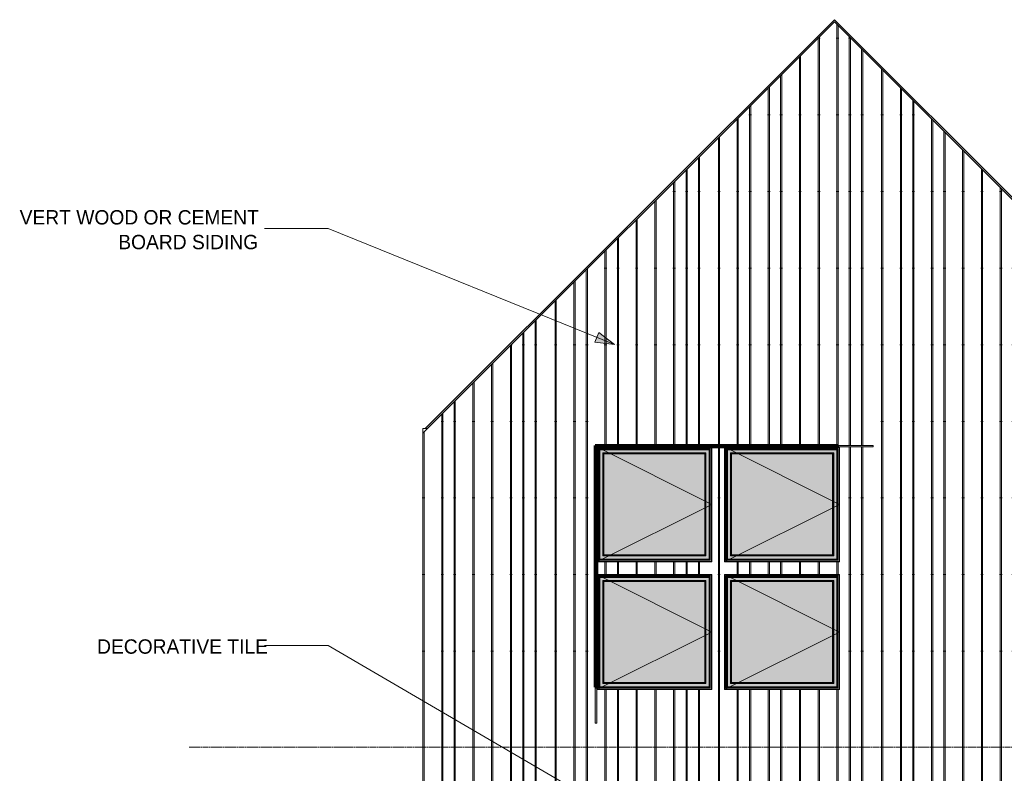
# Model space of a CAD drawing. Header units: inches. Extents: x 8250 to 9854, y -167 to 342.
# Tile 35 of 40: x 9071 to 9379, y 106 to 342. Entities that reach past the tile are written whole.
import ezdxf

# ---------------------------------------------------------------- set-up
doc = ezdxf.new("R2010")
doc.units = ezdxf.units.IN
doc.header["$MEASUREMENT"] = 0
doc.linetypes.add('Grid Line 1_2_', pattern=[0.875, 0.5, -0.125, 0.125, -0.125])
for name, color, linetype, lineweight in [('A-FLOR-LEVL-1', 51, 'Grid Line 1_2_', 9), ('A-GLAZ', 151, 'Continuous', 18), ('A-GLAZ-1', 151, 'Continuous', 9), ('A-ROOF', 132, 'Continuous', 18), ('A-WALL', 113, 'Continuous', 18), ('A-WALL-1', 113, 'Continuous', 60), ('A-WALL-PATT-1', 111, 'Continuous', 9), ('G-ANNO-TEXT', 231, 'Continuous', 9), ('I-WALL', 2, 'Continuous', 18)]:
    doc.layers.add(name, color=color, linetype=linetype, lineweight=lineweight)
doc.styles.add('Century Gothic_1', font='ufonts.com_century-gothic.ttf', dxfattribs={"height": 4.5})

# ---------------------------------------------------------------- blocks, each defined once
blk = doc.blocks.new('Window-Exterior-Sierra-Standard_Casement-Operating_Unit-60inch_72inch-Height-Standard - 1-1223179-BUILDING ELEVATION - SOUTH')
at = {"layer": 'A-GLAZ'}
h = blk.add_hatch(color=256, dxfattribs=at)
h.paths.add_polyline_path([(-8803.09, 132), (-8788.57, 132), (-8788.57, 168), (-8824.57, 168), (-8824.57, 132), (-8807.29, 132)], flags=0)
h.paths.add_polyline_path([(-8788.62, 132.06), (-8824.51, 132.06), (-8824.5, 167.95), (-8788.62, 167.95), (-8788.62, 132.43)], flags=0)
h = blk.add_hatch(color=256, dxfattribs=at)
h.paths.add_polyline_path([(-8803.09, 132.06), (-8788.62, 132.06), (-8788.62, 167.95), (-8824.51, 167.95), (-8824.51, 132.06), (-8807.29, 132.06)], flags=0)
h.paths.add_polyline_path([(-8811.49, 132.15), (-8824.42, 132.15), (-8824.42, 167.86), (-8788.71, 167.86), (-8788.71, 132.15), (-8807.29, 132.15)], flags=0)
h = blk.add_hatch(color=256, dxfattribs=at)
h.paths.add_polyline_path([(-8824.42, 132.15), (-8788.71, 132.15), (-8788.71, 167.86), (-8824.42, 167.86), (-8824.42, 132.43)], flags=0)
h.paths.add_polyline_path([(-8824.07, 132.5), (-8824.07, 167.5), (-8789.07, 167.5), (-8789.07, 132.5), (-8821.99, 132.5)], flags=0)
for points in [[(-8824.07, 132.5), (-8823.98, 132.59), (-8823.98, 167.41), (-8824.07, 167.5), (-8824.07, 132.59)], [(-8807.29, 167.41), (-8789.16, 167.41), (-8789.07, 167.5), (-8824.07, 167.5), (-8823.98, 167.41), (-8809.39, 167.41)], [(-8823.69, 132.88), (-8823.59, 132.98), (-8823.59, 167.02), (-8823.69, 167.12), (-8823.69, 134.58)], [(-8823.59, 167.02), (-8789.55, 167.02), (-8789.45, 167.12), (-8823.67, 167.1), (-8823.62, 167.05)], [(-8789.45, 132.88), (-8789.47, 167.1), (-8789.55, 167.02), (-8789.55, 132.98), (-8789.46, 132.89)], [(-8789.07, 132.5), (-8789.07, 167.5), (-8789.16, 167.41), (-8789.16, 132.59)], [(-8822.71, 133.86), (-8822.41, 134.16), (-8822.41, 165.84), (-8822.71, 166.14), (-8822.71, 134.15)], [(-8822.41, 165.84), (-8790.73, 165.84), (-8790.42, 166.14), (-8822.71, 166.14)], [(-8822.4, 134.17), (-8790.74, 134.17), (-8790.74, 165.83), (-8822.4, 165.83), (-8822.4, 134.58)], [(-8790.42, 133.86), (-8790.42, 166.14), (-8790.73, 165.84), (-8790.73, 134.16), (-8790.5, 133.93)], [(-8789.16, 132.5), (-8789.07, 132.5), (-8789.16, 132.59), (-8823.98, 132.59), (-8824.07, 132.5), (-8790.5, 132.5)], [(-8807.29, 132.88), (-8789.47, 132.9), (-8789.55, 132.98), (-8823.59, 132.98), (-8823.69, 132.88), (-8809.39, 132.88)], [(-8790.5, 133.86), (-8790.42, 133.86), (-8790.73, 134.16), (-8822.41, 134.16), (-8822.71, 133.86), (-8790.72, 133.86)], [(-8822.41, 134.16), (-8822.4, 134.17), (-8822.41, 134.17)]]:
    blk.add_hatch(color=256, dxfattribs=at).paths.add_polyline_path(points, flags=0)
h = blk.add_hatch(color=256, dxfattribs=at)
h.paths.add_polyline_path([(-8813.59, 132.59), (-8789.16, 132.59), (-8789.16, 167.41), (-8823.98, 167.41), (-8823.98, 132.59), (-8815.69, 132.59)], flags=0)
h.paths.add_polyline_path([(-8789.35, 132.78), (-8823.79, 132.78), (-8823.79, 167.22), (-8789.35, 167.22), (-8789.35, 133.09)], flags=0)
h = blk.add_hatch(color=256, dxfattribs=at)
h.paths.add_polyline_path([(-8798.9, 132.78), (-8789.35, 132.78), (-8789.35, 167.22), (-8823.79, 167.22), (-8823.79, 132.78), (-8800.99, 132.78)], flags=0)
h.paths.add_polyline_path([(-8823.69, 132.88), (-8823.67, 167.12), (-8789.45, 167.1), (-8789.47, 132.88), (-8823.68, 132.88)], flags=0)
h = blk.add_hatch(color=256, dxfattribs=at)
h.paths.add_polyline_path([(-8813.59, 132.98), (-8789.55, 132.98), (-8789.55, 167.02), (-8823.59, 167.02), (-8823.59, 132.98), (-8815.69, 132.98)], flags=0)
h.paths.add_polyline_path([(-8790.42, 133.86), (-8822.71, 133.86), (-8822.71, 166.14), (-8790.42, 166.14), (-8790.42, 134.58)], flags=0)
for p, q in [((-8824.51, 167.95), (-8824.51, 132.06)), ((-8788.62, 167.95), (-8824.51, 167.95)), ((-8824.42, 167.86), (-8824.42, 132.15)), ((-8788.71, 167.86), (-8824.42, 167.86)), ((-8823.98, 167.41), (-8824.07, 167.5)), ((-8824.07, 167.5), (-8824.07, 132.5)), ((-8789.07, 167.5), (-8824.07, 167.5)), ((-8823.98, 167.41), (-8823.98, 132.59)), ((-8789.16, 167.41), (-8823.98, 167.41)), ((-8823.79, 132.78), (-8823.79, 167.22)), ((-8823.79, 167.22), (-8789.35, 167.22)), ((-8823.69, 167.12), (-8823.69, 132.88)), ((-8789.45, 167.12), (-8823.69, 167.12)), ((-8789.45, 132.88), (-8789.45, 167.12)), ((-8789.35, 132.78), (-8789.35, 167.22)), ((-8789.16, 167.41), (-8789.07, 167.5)), ((-8789.16, 132.59), (-8789.16, 167.41)), ((-8789.07, 132.5), (-8789.07, 167.5)), ((-8788.71, 132.15), (-8788.71, 167.86)), ((-8788.62, 132.06), (-8788.62, 167.95)), ((-8822.41, 165.84), (-8822.71, 166.14)), ((-8822.71, 166.14), (-8822.71, 133.86)), ((-8790.42, 166.14), (-8822.71, 166.14)), ((-8822.4, 165.83), (-8822.41, 165.84)), ((-8822.41, 165.84), (-8822.41, 134.16)), ((-8790.73, 165.84), (-8822.41, 165.84)), ((-8822.4, 134.17), (-8822.4, 165.83)), ((-8822.4, 165.83), (-8790.74, 165.83)), ((-8790.74, 165.83), (-8790.73, 165.84)), ((-8790.74, 134.17), (-8790.74, 165.83)), ((-8790.73, 165.84), (-8790.42, 166.14)), ((-8790.73, 134.16), (-8790.73, 165.84)), ((-8790.42, 133.86), (-8790.42, 166.14)), ((-8823.98, 132.59), (-8824.07, 132.5)), ((-8823.98, 132.59), (-8789.16, 132.59)), ((-8789.35, 132.78), (-8823.79, 132.78)), ((-8823.69, 132.88), (-8789.45, 132.88)), ((-8822.41, 134.16), (-8822.71, 133.86)), ((-8822.71, 133.86), (-8790.42, 133.86)), ((-8822.4, 134.17), (-8822.41, 134.16)), ((-8822.41, 134.16), (-8790.73, 134.16)), ((-8790.74, 134.17), (-8822.4, 134.17)), ((-8790.73, 134.16), (-8790.74, 134.17)), ((-8790.42, 133.86), (-8790.73, 134.16)), ((-8789.07, 132.5), (-8789.16, 132.59)), ((-8824.51, 132.06), (-8788.62, 132.06)), ((-8824.42, 132.15), (-8788.71, 132.15)), ((-8824.07, 132.5), (-8789.07, 132.5))]:
    blk.add_line(p, q, dxfattribs=at)
for points, knots in [([(-8823.59, 167.02), (-8823.6, 167.03), (-8823.61, 167.04), (-8823.63, 167.06), (-8823.64, 167.07), (-8823.64, 167.07), (-8823.65, 167.08), (-8823.66, 167.09), (-8823.66, 167.09), (-8823.67, 167.1), (-8823.67, 167.1), (-8823.68, 167.11), (-8823.68, 167.12), (-8823.69, 167.12), (-8823.69, 167.12)], [0, 0, 0, 0, 0.166667, 0.25, 0.333333, 0.375, 0.416667, 0.5, 0.541667, 0.583333, 0.666667, 0.75, 0.833333, 1, 1, 1, 1]), ([(-8789.55, 167.02), (-8789.54, 167.03), (-8789.53, 167.04), (-8789.51, 167.06), (-8789.5, 167.07), (-8789.49, 167.07), (-8789.49, 167.08), (-8789.48, 167.09), (-8789.48, 167.09), (-8789.47, 167.1), (-8789.46, 167.1), (-8789.46, 167.11), (-8789.45, 167.12), (-8789.45, 167.12), (-8789.45, 167.12)], [0, 0, 0, 0, 0.166667, 0.25, 0.333333, 0.375, 0.416667, 0.5, 0.541667, 0.583333, 0.666667, 0.75, 0.833333, 1, 1, 1, 1]), ([(-8823.59, 132.98), (-8823.6, 132.97), (-8823.61, 132.96), (-8823.63, 132.94), (-8823.64, 132.93), (-8823.64, 132.92), (-8823.65, 132.92), (-8823.66, 132.91), (-8823.66, 132.91), (-8823.67, 132.9), (-8823.67, 132.9), (-8823.68, 132.89), (-8823.68, 132.88), (-8823.69, 132.88), (-8823.69, 132.88)], [0, 0, 0, 0, 0.166667, 0.25, 0.333333, 0.375, 0.416667, 0.5, 0.541667, 0.583333, 0.666667, 0.75, 0.833333, 1, 1, 1, 1]), ([(-8789.45, 132.88), (-8789.45, 132.88), (-8789.45, 132.88), (-8789.46, 132.89), (-8789.46, 132.9), (-8789.47, 132.9), (-8789.48, 132.91), (-8789.48, 132.91), (-8789.49, 132.92), (-8789.49, 132.92), (-8789.5, 132.93), (-8789.51, 132.94), (-8789.53, 132.96), (-8789.54, 132.97), (-8789.55, 132.98)], [-1, -1, -1, -1, -0.833333, -0.75, -0.666667, -0.583333, -0.541667, -0.5, -0.416667, -0.375, -0.333333, -0.25, -0.166667, 0, 0, 0, 0])]:
    blk.add_open_spline(points, degree=3, knots=knots, dxfattribs=at)
at = {"layer": 'A-GLAZ-1'}
for p, q in [((-8824.57, 168), (-8788.57, 150)), ((-8788.57, 150), (-8824.57, 132))]:
    blk.add_line(p, q, dxfattribs=at)
blk = doc.blocks.new('Walls 3 - Walls 3-1307280-BUILDING ELEVATION - SOUTH')
at = {"layer": 'A-WALL'}
for points in [[(-8825.07, 132.7), (-8824.57, 132.7), (-8824.57, 208.5), (-8825.07, 208.5), (-8825.07, 134.58)], [(-8825.07, 121.5), (-8824.57, 121.5), (-8824.57, 132.7), (-8825.07, 132.7), (-8825.07, 125.97)]]:
    blk.add_hatch(color=256, dxfattribs=at).paths.add_polyline_path(points, flags=0)
for p, q in [((-8825.07, 121.5), (-8825.07, 132.7)), ((-8824.57, 132.7), (-8824.57, 121.5)), ((-8824.57, 121.5), (-8825.07, 121.5))]:
    blk.add_line(p, q, dxfattribs=at)
at = {"layer": 'A-WALL-1'}
for p, q in [((-8825.07, 208.5), (-8825.07, 132.7)), ((-8824.57, 208.5), (-8825.07, 208.5)), ((-8824.57, 132.7), (-8824.57, 208)), ((-8825.07, 132.7), (-8824.57, 132.7))]:
    blk.add_line(p, q, dxfattribs=at)
blk = doc.blocks.new('Walls 2 - Walls 3-1307343-BUILDING ELEVATION - SOUTH')
at = {"layer": 'A-WALL'}
for points in [[(-8824.57, 208), (-8749.27, 208), (-8749.27, 208.5), (-8824.57, 208.5)], [(-8749.27, 208), (-8738.07, 208), (-8738.07, 208.5), (-8749.27, 208.5)]]:
    blk.add_hatch(color=256, dxfattribs=at).paths.add_polyline_path(points, flags=0)
for p, q in [((-8749.27, 208.5), (-8738.07, 208.5)), ((-8738.07, 208), (-8749.27, 208)), ((-8738.07, 208.5), (-8738.07, 208))]:
    blk.add_line(p, q, dxfattribs=at)
at = {"layer": 'A-WALL-1'}
for p, q in [((-8749.27, 208.5), (-8824.57, 208.5)), ((-8824.57, 208), (-8749.27, 208)), ((-8749.27, 208), (-8749.27, 208.5))]:
    blk.add_line(p, q, dxfattribs=at)

msp = doc.modelspace()

# ---------------------------------------------------------------- hatches: boundary and pattern name
at = {"layer": 'A-ROOF'}
msp.add_hatch(color=256, dxfattribs=at).paths.add_polyline_path([(9454.32, 213.04), (9454.32, 213.75), (9326.19, 341.87), (9198.07, 213.75), (9198.78, 213.75), (9326.2, 341.17), (9448.36, 219)], flags=0)
at = {"layer": 'A-WALL-PATT-1'}
h = msp.add_hatch(dxfattribs=at)
h.set_pattern_fill('FP_17', color=256, style=0, pattern_type=2)
h.set_pattern_definition([(90, (9197.7, 96), (-51.125, 3e-15), [24, 0, 0, 0]), (90, (9203.2, 96), (-51.125, 3e-15), [24, 0, 0, 0]), (90, (9203.574, 96), (-51.125, 3e-15), [24, 0, 0, 0]), (90, (9207.074, 96), (-51.125, 3e-15), [24, 0, 0, 0]), (90, (9207.45, 96), (-51.125, 3e-15), [24, 0, 0, 0]), (90, (9212.95, 96), (-51.125, 3e-15), [24, 0, 0, 0]), (90, (9213.324, 96), (-51.125, 3e-15), [24, 0, 0, 0]), (90, (9224.7, 96), (-51.125, 3e-15), [24, 0, 0, 0]), (90, (9225.074, 96), (-51.125, 3e-15), [24, 0, 0, 0]), (90, (9228.574, 96), (-51.125, 3e-15), [24, 0, 0, 0]), (90, (9228.95, 96), (-51.125, 3e-15), [24, 0, 0, 0]), (90, (9232.45, 96), (-51.125, 3e-15), [24, 0, 0, 0]), (90, (9232.824, 96), (-51.125, 3e-15), [24, 0, 0, 0]), (90, (9238.7, 96), (-51.125, 3e-15), [24, 0, 0, 0]), (90, (9239.074, 96), (-51.125, 3e-15), [24, 0, 0, 0]), (90, (9244.574, 96), (-51.125, 3e-15), [24, 0, 0, 0]), (90, (9244.95, 96), (-51.125, 3e-15), [24, 0, 0, 0]), (90, (9248.45, 96), (-51.125, 3e-15), [24, 0, 0, 0]), (90, (9218.824, 96), (-51.125, 3e-15), [24, 0, 0, 0]), (90, (9219.2, 96), (-51.125, 3e-15), [24, 0, 0, 0])])
h.paths.add_polyline_path([(9197.32, 100), (9455.07, 100), (9455.07, 212.29), (9326.2, 341.17), (9197.32, 212.29), (9197.32, 108.74)], flags=0)
h.paths.add_polyline_path([(9251.82, 121.5), (9251.32, 121.5), (9251.32, 208.5), (9338.32, 208.5), (9338.32, 208), (9327.82, 208), (9327.82, 172), (9291.82, 172), (9291.82, 208), (9287.82, 208), (9287.82, 172), (9251.82, 172), (9251.82, 168), (9287.82, 168), (9287.82, 132), (9251.82, 132), (9251.82, 125.97)], flags=0)
h.paths.add_polyline_path([(9315.29, 132), (9291.82, 132), (9291.82, 168), (9327.82, 168), (9327.82, 132), (9319.49, 132)], flags=0)
at = {"layer": 'G-ANNO-TEXT'}
msp.add_hatch(color=256, dxfattribs=at).paths.add_polyline_path([(9257.36, 240.09), (9252.4, 243.83), (9251.19, 240.85)], flags=0)

# ---------------------------------------------------------------- linework, layer by layer
at = {"layer": 'A-FLOR-LEVL-1'}
msp.add_line((9124.16, 114), (9758.35, 114), dxfattribs=at)
at = {"layer": 'A-ROOF'}
for p, q in [((9198.07, 213.75), (9326.2, 341.87)), ((9326.2, 341.87), (9454.32, 213.75))]:
    msp.add_line(p, q, dxfattribs=at)
at = {"layer": 'G-ANNO-TEXT'}
for p, q in [((9167.7, 276.46), (9147.72, 276.46)), ((9257.36, 240.09), (9167.7, 276.46)), ((9252.4, 243.83), (9251.19, 240.85)), ((9257.36, 240.09), (9252.4, 243.83)), ((9251.19, 240.85), (9257.36, 240.09)), ((9167.7, 145.85), (9147.72, 145.85)), ((9261.45, 91.04), (9167.7, 145.85))]:
    msp.add_line(p, q, dxfattribs=at)
at = {"layer": 'I-WALL'}
for p, q in [((9326.2, 341.17), (9197.32, 212.29)), ((9455.07, 212.29), (9326.2, 341.17)), ((9197.32, 213.75), (9197.32, -6.8)), ((9198.78, 213.75), (9197.32, 213.75)), ((9287.82, 208), (9287.82, 172)), ((9291.82, 172), (9291.82, 208)), ((9327.82, 208), (9327.82, 172)), ((9287.82, 172), (9251.82, 172)), ((9327.82, 172), (9291.82, 172)), ((9251.82, 168), (9287.82, 168)), ((9287.82, 168), (9287.82, 132)), ((9291.82, 132), (9291.82, 168)), ((9291.82, 168), (9327.82, 168)), ((9327.82, 168), (9327.82, 132)), ((9287.82, 132), (9251.82, 132)), ((9327.82, 132), (9291.82, 132))]:
    msp.add_line(p, q, dxfattribs=at)

# ---------------------------------------------------------------- block references
at = {"layer": 'A-GLAZ'}
for p in [(18076.39, 40), (18116.39, 40), (18076.39, 0), (18116.39, 0)]:
    msp.add_blockref('Window-Exterior-Sierra-Standard_Casement-Operating_Unit-60inch_72inch-Height-Standard - 1-1223179-BUILDING ELEVATION - SOUTH', p, dxfattribs=at)
at = {"layer": 'A-WALL'}
for name in ['Walls 3 - Walls 3-1307280-BUILDING ELEVATION - SOUTH', 'Walls 2 - Walls 3-1307343-BUILDING ELEVATION - SOUTH']:
    msp.add_blockref(name, (18076.39, 0), dxfattribs=at)

# ---------------------------------------------------------------- texts
at = {"layer": 'G-ANNO-TEXT', "char_height": 4.5, "attachment_point": 1, "style": 'Century Gothic_1'}
for s, insert, width in [('VERT WOOD OR CEMENT', (9071.09, 282.21), 92.8695), ('BOARD SIDING', (9101.96, 274.46), 55.449), ('DECORATIVE TILE', (9095.33, 147.73), 63.4785)]:
    msp.add_mtext(s, dxfattribs=dict(at, insert=insert, width=width))

doc.saveas('drawing.dxf')
